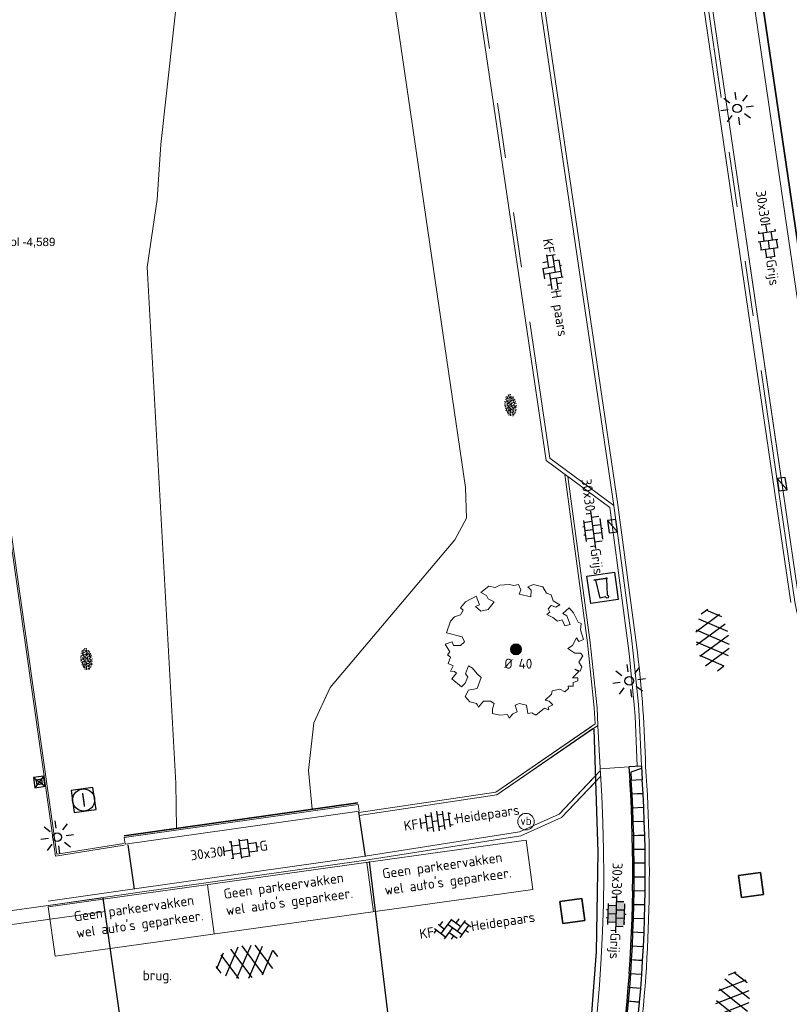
# Model space of a CAD drawing. Header units: metres. Extents: x 102746 to 103541, y 468531 to 469408.
# Tile 29 of 87: x 103133 to 103161, y 468789 to 468825. Entities that reach past the tile are written whole.
import ezdxf
from ezdxf.enums import TextEntityAlignment as Align

# ---------------------------------------------------------------- set-up
doc = ezdxf.new("R2010")
doc.units = ezdxf.units.M
for name, pattern in [('VH-OPSLUITBAND_100X200', [16, 8, -2, 4, -2]), ('VH-OPSLUITBAND_60X200', [12, 6, -2, 2, -2]), ('VH-TROTTOIRBAND_130-150', [15, 5, -2, 2, -2, 2, -2])]:
    doc.linetypes.add(name, pattern=pattern)
doc.layers.get('0').update_dxf_attribs({"lineweight": 25})
for name, color, linetype, lineweight in [('B-RO-BC-BETONVORM-G', 251, 'Continuous', 0), ('B-RO-GR-BOOM_ES-G', 112, 'Continuous', 13), ('B-RO-GR-BOOM_ES-S', 112, 'Continuous', 25), ('B-RO-GR-BOOM_ES-V', 112, 'Continuous', 18), ('B-RO-GR-GRAS-S', 60, 'Continuous', 25), ('B-RO-IE-MEUBILAIR_WEGMEUBILAIR-S', 7, 'Continuous', 25), ('B-RO-IE-MEUBILAIR_WEGMEUBILAIR_LICHTMAST-S', 7, 'Continuous', 25), ('B-RO-IE-MEUBILAIR_WEGMEUBILAIR_PAAL-S', 160, 'Continuous', 25), ('B-RO-OG-BEBOUWING-G', 7, 'Continuous', 35), ('B-RO-OG-BGT-G', 253, 'Continuous', 13), ('B-RO-RI-GWA_RIOOLPUT-S', 30, 'Continuous', 25), ('B-RO-RI-HWA_GOOT-G', 150, 'Continuous', 18), ('B-RO-RI-HWA_KOLK-S', 150, 'Continuous', 25), ('B-RO-RI-ITR_RIOOLPUT_INSPECTIEPUT-S', 58, 'Continuous', 25), ('B-RO-VH-GOOT-G', 170, 'Continuous', 18), ('B-RO-VH-KANTOPSLUITING_ACHTERKANTBAND-G', 253, 'Continuous', 18), ('B-RO-VH-KANTOPSLUITING_ELEMENT_INRIT-S', 252, 'Continuous', 25), ('B-RO-VH-KANTOPSLUITING_OPSLUITBAND_100X200-G', 150, 'VH-OPSLUITBAND_100X200', 18), ('B-RO-VH-KANTOPSLUITING_OPSLUITBAND_60X200-G', 150, 'VH-OPSLUITBAND_60X200', 18), ('B-RO-VH-KANTOPSLUITING_TROTTOIRBAND_130 150-G', 84, 'VH-TROTTOIRBAND_130-150', 18), ('B-RO-VH-VERHARDING-G', 252, 'Continuous', 18), ('B-RO-VH-VERHARDING_ASFALT-S', 253, 'Continuous', 25), ('B-RO-VH-VERHARDING_BETONSTRAATSTEEN-S', 252, 'Continuous', 25), ('B-RO-VH-VERHARDING_TEGEL_BETON-S', 252, 'Continuous', 25), ('B-RO-VW-MARKERING_WEG MARKERING-G', 7, 'Continuous', 0), ('X-XX-AL-T18', 7, 'Continuous', 18)]:
    doc.layers.add(name, color=color, linetype=linetype, lineweight=lineweight)
doc.layers.add('Punten', color=7, linetype='Continuous')
doc.layers.add('R-RO-VH-VERHARDING_TEGEL_BETON_NOKKEN-G', color=7, linetype='Continuous', lineweight=35, true_color=0x30c200)
doc.styles.add('ARIAL', font='arial.ttf')
doc.styles.add('NLCS-ISO', font='txt')
doc.styles.add('NLCS-ISO-M200-T18', font='txt', dxfattribs={"height": 0.36})

# ---------------------------------------------------------------- blocks, each defined once
blk = doc.blocks.new('B-SRI-PUT_ITR-SO')
at = {"flags": 128}
blk.add_lwpolyline([(-2, 2), (2, 2), (2, -2), (-2, -2)], close=True, dxfattribs=at)
at = {"lineweight": -3, "flags": 128}
blk.add_lwpolyline([(2, -2), (2, 2), (-2, 2), (-2, -2)], close=True, dxfattribs=at)
blk = doc.blocks.new('SIE-WEG_PAAL_VERKEERSBORD-SO')
at = {"color": 0, "linetype": 'ByBlock', "lineweight": 18}
blk.add_circle((0, 0), 1.5, dxfattribs=at)
at = {"color": 0, "linetype": 'ByBlock', "lineweight": 18, "style": 'NLCS-ISO'}
blk.add_text('vb', height=1.5, dxfattribs=at).set_placement((0, 0.13), align=Align.MIDDLE_CENTER)
blk = doc.blocks.new('B-SVH-INRITELEMENT_130 150_180X450X500_RECHTS')
for p, q in [((0, 0), (0, 0.45)), ((0.5, 0.45), (0, 0.45)), ((0.3, 0.4), (0, 0.4)), ((0.405, 0), (0.3, 0.4)), ((0.5, 0), (0.5, 0.45)), ((0.5, 0), (0, 0))]:
    blk.add_line(p, q)
blk = doc.blocks.new('B-SVH-INRITELEMENT_130 150_180X450X500_MIDDEN')
for p, q in [((0, 0), (0, 0.45)), ((0, 0.45), (0.5, 0.45)), ((0, 0.4), (0.5, 0.4)), ((0.5, 0), (0.5, 0.45)), ((0, 0), (0.5, 0))]:
    blk.add_line(p, q)
blk = doc.blocks.new('B-SIE-WEG_LICHTMAST_SPOT-SO')
for p, q in [((-2.12, 2.12), (-1.15, 1.15)), ((0, 1.62), (0, 3)), ((1.15, 1.15), (2.12, 2.12)), ((-3, 0), (-1.62, 0)), ((-2.12, -2.12), (-1.15, -1.15)), ((0, -3), (0, -1.62)), ((1.15, -1.15), (2.12, -2.12)), ((1.62, 0), (3, 0))]:
    blk.add_line(p, q)
blk.add_circle((0, 0), 0.77)
at = {"style": 'NLCS-ISO'}
blk.add_attdef('TYPE', text='', height=1.8, dxfattribs=at).set_placement((0, 3), align=Align.BOTTOM_CENTER)
blk = doc.blocks.new('B-SRI-KOLK_TROTTOIR-SO')
blk.add_line((-1.125, 0), (1.125, 1.5))
at = {"flags": 128}
blk.add_lwpolyline([(-1.125, 0), (1.125, 0), (1.125, 1.5), (-1.125, 1.5)], close=True, dxfattribs=at)
blk = doc.blocks.new('SVH-ASFALT-SO')
at = {"ltscale": 0.1}
for p, q in [((-1.91, 0.69), (0.95, 5.64)), ((2.75, -0.22), (-0.47, 5.37)), ((0, 0), (3.27, 5.66)), ((4.87, 0.12), (1.65, 5.7)), ((6.7, 0.95), (4.04, 5.55)), ((-3.36, 2.17), (-1.83, 4.83)), ((0.36, -0.07), (-2.31, 4.55)), ((2.18, -0.23), (5.32, 5.22)), ((4.66, 0.07), (7.07, 4.25)), ((7.83, 2.99), (7.15, 4.18)), ((-2.72, 1.26), (-3.45, 2.54))]:
    blk.add_line(p, q, dxfattribs=at)
at = {"style": 'NLCS-ISO'}
blk.add_attdef('KLEUR', text='', height=1.8, dxfattribs=at).set_placement((9.49, 2.74), align=Align.MIDDLE_LEFT)
at = {"style": 'NLCS-ISO', "flags": 1}
blk.add_attdef('FUNCTIE', text='', height=1.8, dxfattribs=at).set_placement((0.12, -3.58), align=Align.MIDDLE_CENTER)
blk = doc.blocks.new('SVH-BSS_KEIFORMAAT_ELLEBOOG_KL-SO')
for p, q in [((-2.92, 0.92), (-2.92, -0.66)), ((-2.92, 0.39), (0.23, 0.39)), ((-1.87, 1.5), (-1.87, 0.39)), ((-1.87, 1.44), (1.28, 1.44)), ((-0.82, 1.75), (-0.82, 1.44)), ((-0.82, 0.39), (-0.82, -1.75)), ((0.23, 1.44), (0.23, -1.71)), ((1.28, 1.67), (1.28, -0.66)), ((1.28, 0.39), (3.32, 0.39)), ((2.33, 1.31), (2.33, 0.39)), ((3.38, 0.18), (3.38, -0.18)), ((-3.16, -0.66), (-0.82, -0.66)), ((-1.87, -0.66), (-1.87, -1.5)), ((-0.82, -1.71), (1.03, -1.71)), ((0.23, -0.66), (3.16, -0.66)), ((2.33, -0.66), (2.33, -1.31))]:
    blk.add_line(p, q)
at = {"style": 'NLCS-ISO'}
blk.add_attdef('FORMAAT', text='', height=1.8, dxfattribs=at).set_placement((-3.39, 0), align=Align.MIDDLE_RIGHT)
blk.add_attdef('KLEUR', text='', height=1.8, dxfattribs=at).set_placement((3.39, 0), align=Align.MIDDLE_LEFT)
at = {"style": 'NLCS-ISO', "flags": 1}
blk.add_attdef('FUNCTIE', text='', height=1.8, dxfattribs=at).set_placement((0.12, -3.58), align=Align.MIDDLE_CENTER)
blk = doc.blocks.new('SVH-TEGEL_300X300_DUN_HALFST_KL-SO')
for p, q in [((0, -1.78), (0, 1.78)), ((-3.08, 0.75), (-3, 0.75)), ((-3, -0.83), (-3, 0.83)), ((-3, 0), (-1.5, 0)), ((-1.84, 1.5), (-1.5, 1.5)), ((-1.5, -1.6), (-1.5, 1.6)), ((-1.5, 0.75), (0, 0.75)), ((0, 1.5), (1.5, 1.5)), ((0, 0), (1.5, 0)), ((1.5, -1.6), (1.5, 1.6)), ((1.5, 0.75), (3, 0.75)), ((3, -0.83), (3, 0.83)), ((3, 0), (3.39, 0)), ((-3.08, -0.75), (-3, -0.75)), ((-1.84, -1.5), (-1.5, -1.5)), ((-1.5, -0.75), (0, -0.75)), ((0, -1.5), (1.5, -1.5)), ((1.5, -0.75), (3, -0.75))]:
    blk.add_line(p, q)
at = {"style": 'NLCS-ISO'}
blk.add_attdef('FORMAAT', text='', height=1.8, dxfattribs=at).set_placement((-3.18, 0), align=Align.MIDDLE_RIGHT)
blk.add_attdef('KLEUR', text='', height=1.8, dxfattribs=at).set_placement((3.49, 0), align=Align.MIDDLE_LEFT)
at = {"style": 'NLCS-ISO', "flags": 1}
blk.add_attdef('FUNCTIE', text='', height=1.8, dxfattribs=at).set_placement((0.12, -3.58), align=Align.MIDDLE_CENTER)
blk = doc.blocks.new('SGR-GRAS_01-SO')
at = {"ltscale": 0.1}
for p, q in [((-1.96, -0.07), (-1.98, 0)), ((-1.93, 0.19), (-1.93, 0.24)), ((-1.89, 0.24), (-1.92, 0.25)), ((-1.67, 0.02), (-1.6, 0.04)), ((-1.6, 0.24), (-1.65, 0.29)), ((-1.53, 0.32), (-1.6, 0.35)), ((-1.45, 0.64), (-1.52, 0.66)), ((-1.52, 0.19), (-1.44, 0.19)), ((-1.47, 0.58), (-1.48, 0.65)), ((-1.43, 0.48), (-1.35, 0.5)), ((-1.36, 0.21), (-1.43, 0.23)), ((-1.42, 0.13), (-1.36, 0.17)), ((-1.38, 0.11), (-1.32, 0.16)), ((-1.37, 0.01), (-1.38, 0.08)), ((-1.33, 0.11), (-1.33, 0.19)), ((-1.3, 0.76), (-1.32, 0.77)), ((-1.28, 0.68), (-1.28, 0.76)), ((-1.17, 0.39), (-1.23, 0.43)), ((-1.17, 0.24), (-1.22, 0.29)), ((-1.15, 0.65), (-1.21, 0.7)), ((-1.11, 0.17), (-1.04, 0.19)), ((-1.03, 0.03), (-1.1, 0.07)), ((-0.94, 0.84), (-1, 0.88)), ((-0.97, 0.51), (-0.92, 0.57)), ((-0.89, 0.5), (-0.97, 0.52)), ((-0.94, 0.19), (-0.87, 0.19)), ((-0.92, 0.42), (-0.86, 0.46)), ((-0.89, 0.81), (-0.82, 0.81)), ((-0.87, 0.66), (-0.89, 0.73)), ((-0.8, 0.06), (-0.88, 0.08)), ((-0.87, 0.62), (-0.8, 0.64)), ((-0.8, 0.47), (-0.87, 0.51)), ((-0.75, 0.24), (-0.8, 0.29)), ((-0.77, 0.09), (-0.79, 0.16)), ((-0.73, 0.65), (-0.78, 0.7)), ((-0.74, 0.03), (-0.73, 0.11)), ((-0.67, 0.11), (-0.73, 0.14)), ((-0.69, 0.61), (-0.68, 0.68)), ((-0.58, 0.92), (-0.64, 0.96)), ((-0.56, 0.92), (-0.51, 0.97)), ((-0.56, 0.32), (-0.48, 0.34)), ((-0.44, 0.55), (-0.51, 0.59)), ((-0.43, 0.78), (-0.5, 0.8)), ((-0.42, 0.71), (-0.36, 0.74)), ((-0.34, 0.35), (-0.41, 0.37)), ((-0.32, 0.24), (-0.38, 0.29)), ((-0.31, 0.19), (-0.37, 0.22)), ((-0.37, 0.19), (-0.29, 0.19)), ((-0.31, 0.65), (-0.36, 0.7)), ((-0.32, 0.81), (-0.24, 0.81)), ((-0.32, 0.77), (-0.24, 0.79)), ((-0.28, 0.73), (-0.29, 0.81)), ((-0.21, 1), (-0.27, 1.03)), ((-0.24, 0.02), (-0.17, 0.04)), ((-0.18, 0.17), (-0.19, 0.24)), ((-0.08, 0.63), (-0.14, 0.67)), ((-0.14, -0.04), (-0.14, 0.03)), ((-0.09, 0.53), (-0.09, 0.6)), ((-0.08, 0.16), (-0.03, 0.21)), ((-0.07, 0.19), (0, 0.23)), ((0.06, 0.27), (-0.01, 0.3)), ((0, 0.47), (0.07, 0.49)), ((0.1, 0.24), (0.05, 0.29)), ((0.13, 0.64), (0.06, 0.66)), ((0.07, 0.99), (0.14, 1.03)), ((0.12, 0.65), (0.07, 0.7)), ((0.22, 0.2), (0.15, 0.22)), ((0.21, 0.19), (0.28, 0.19)), ((0.29, 0.71), (0.22, 0.75)), ((0.24, 0.92), (0.31, 0.94)), ((0.26, 0.81), (0.33, 0.81)), ((0.32, 0.81), (0.3, 0.89)), ((0.31, 0.17), (0.39, 0.19)), ((0.32, 0.57), (0.38, 0.62)), ((0.42, 0.34), (0.36, 0.38)), ((0.42, 0.25), (0.4, 0.32)), ((0.43, 0.48), (0.49, 0.51)), ((0.53, 0.24), (0.47, 0.29)), ((0.54, 0.65), (0.49, 0.7)), ((0.56, -0.02), (0.49, 0.02)), ((0.5, 0.45), (0.51, 0.53)), ((0.59, 0.93), (0.52, 0.94)), ((0.55, 0.62), (0.63, 0.64)), ((0.65, 0.79), (0.58, 0.83)), ((0.68, 0.49), (0.61, 0.51)), ((0.77, 0.05), (0.7, 0.07)), ((0.78, 0.42), (0.72, 0.46)), ((0.78, 0.19), (0.86, 0.19)), ((0.83, 0.81), (0.91, 0.81)), ((0.92, 0.06), (0.85, 0.09)), ((0.87, 0.31), (0.94, 0.33)), ((0.95, 0.24), (0.9, 0.29)), ((0.91, 0.89), (0.91, 0.92)), ((0.97, 0.65), (0.91, 0.7)), ((0.93, 0.76), (0.99, 0.8)), ((1.01, 0.87), (0.95, 0.91)), ((1.01, 0.33), (1, 0.4)), ((1.15, 0.78), (1.08, 0.8)), ((1.15, 0.5), (1.08, 0.54)), ((1.1, 0.38), (1.1, 0.45)), ((1.11, 0.77), (1.18, 0.79)), ((1.24, 0.34), (1.17, 0.36)), ((1.18, 0.01), (1.26, 0.03)), ((1.21, 0.21), (1.26, 0.26)), ((1.28, 0.14), (1.22, 0.17)), ((1.28, 0.25), (1.35, 0.29)), ((1.37, 0.24), (1.32, 0.29)), ((1.39, 0.65), (1.34, 0.7)), ((1.36, 0.19), (1.43, 0.19)), ((1.42, 0.46), (1.5, 0.48)), ((1.51, 0.58), (1.44, 0.62)), ((1.64, 0.21), (1.58, 0.25)), ((1.61, 0.41), (1.59, 0.48)), ((1.69, 0.3), (1.7, 0.37)), ((1.79, 0.19), (1.72, 0.21)), ((1.74, 0.16), (1.81, 0.18)), ((1.8, 0.24), (1.75, 0.29)), ((1.93, 0.19), (1.95, 0.19)), ((-1.92, -0.16), (-1.85, -0.12)), ((-1.82, -0.08), (-1.9, -0.06)), ((-1.76, -0.13), (-1.82, -0.09)), ((-1.78, -0.3), (-1.73, -0.25)), ((-1.62, -0.5), (-1.69, -0.46)), ((-1.63, -0.57), (-1.68, -0.52)), ((-1.61, -0.17), (-1.67, -0.11)), ((-1.57, -0.44), (-1.49, -0.44)), ((-1.54, -0.66), (-1.5, -0.64)), ((-1.4, -0.05), (-1.46, -0.01)), ((-1.38, -0.46), (-1.38, -0.39)), ((-1.35, -0.28), (-1.28, -0.26)), ((-1.27, -0.23), (-1.34, -0.21)), ((-1.26, -0.42), (-1.33, -0.38)), ((-1.27, -0.56), (-1.28, -0.48)), ((-1.21, -0.57), (-1.26, -0.52)), ((-1.18, -0.67), (-1.25, -0.65)), ((-1.19, -0.17), (-1.24, -0.11)), ((-1.13, -0.78), (-1.19, -0.75)), ((-1.06, -0.39), (-1, -0.35)), ((-1.04, -0.58), (-0.97, -0.57)), ((-0.99, -0.44), (-0.92, -0.44)), ((-0.9, -0.34), (-0.96, -0.3)), ((-0.9, -0.65), (-0.84, -0.6)), ((-0.84, -0.94), (-0.85, -0.93)), ((-0.78, -0.57), (-0.84, -0.52)), ((-0.76, -0.7), (-0.83, -0.67)), ((-0.76, -0.17), (-0.82, -0.11)), ((-0.8, -0.13), (-0.73, -0.11)), ((-0.71, -0.38), (-0.79, -0.36)), ((-0.79, -0.54), (-0.78, -0.46)), ((-0.72, -0.89), (-0.65, -0.87)), ((-0.71, -0.9), (-0.64, -0.86)), ((-0.62, -0.82), (-0.7, -0.8)), ((-0.67, -0.48), (-0.69, -0.4)), ((-0.53, -0.26), (-0.6, -0.22)), ((-0.58, -0.99), (-0.59, -0.97)), ((-0.57, -0.1), (-0.5, -0.06)), ((-0.49, -0.25), (-0.44, -0.19)), ((-0.48, -0.44), (-0.41, -0.42)), ((-0.4, -0.63), (-0.46, -0.59)), ((-0.38, -0.98), (-0.43, -0.93)), ((-0.42, -0.44), (-0.34, -0.44)), ((-0.36, -0.57), (-0.41, -0.52)), ((-0.34, -0.17), (-0.39, -0.11)), ((-0.26, -0.99), (-0.33, -0.95)), ((-0.25, -0.09), (-0.32, -0.07)), ((-0.17, -0.18), (-0.24, -0.14)), ((-0.16, -0.53), (-0.23, -0.51)), ((-0.21, -0.61), (-0.15, -0.58)), ((-0.19, -0.62), (-0.19, -0.54)), ((-0.17, -0.74), (-0.1, -0.72)), ((-0.07, -0.97), (-0.14, -0.95)), ((-0.04, -0.55), (-0.1, -0.51)), ((-0.08, -0.4), (-0.09, -0.32)), ((-0.01, -1.01), (0.04, -0.95)), ((0.05, -0.98), (0, -0.93)), ((0.07, -0.57), (0.01, -0.52)), ((0.02, -0.96), (0.01, -0.89)), ((0.08, -0.17), (0.03, -0.11)), ((0.1, -0.91), (0.03, -0.88)), ((0.07, -0.29), (0.14, -0.27)), ((0.19, -0.1), (0.13, -0.06)), ((0.16, -0.44), (0.23, -0.44)), ((0.17, -1.04), (0.22, -1.02)), ((0.31, -0.24), (0.24, -0.22)), ((0.33, -0.47), (0.26, -0.43)), ((0.29, -0.33), (0.35, -0.29)), ((0.4, -0.68), (0.32, -0.66)), ((0.39, -0.6), (0.45, -0.55)), ((0.39, -0.59), (0.46, -0.57)), ((0.4, -0.69), (0.41, -0.62)), ((0.46, -0.83), (0.4, -0.8)), ((0.47, -0.98), (0.42, -0.93)), ((0.49, -0.57), (0.44, -0.52)), ((0.45, -0.12), (0.46, -0.05)), ((0.51, -0.17), (0.45, -0.11)), ((0.52, -0.32), (0.5, -0.24)), ((0.62, -0.88), (0.6, -0.81)), ((0.63, -0.14), (0.7, -0.12)), ((0.69, -0.39), (0.62, -0.35)), ((0.64, -0.84), (0.71, -0.81)), ((0.7, -0.89), (0.77, -0.88)), ((0.73, -0.44), (0.81, -0.44)), ((0.82, -0.76), (0.76, -0.72)), ((0.78, -0.04), (0.85, 0)), ((0.86, -0.39), (0.79, -0.37)), ((0.8, -0.19), (0.85, -0.14)), ((0.86, -0.94), (0.84, -0.93)), ((0.91, -0.57), (0.86, -0.52)), ((0.93, -0.17), (0.88, -0.11)), ((0.95, -0.83), (0.88, -0.81)), ((0.94, -0.44), (1.01, -0.42)), ((1.05, -0.31), (0.99, -0.27)), ((1, -0.77), (1, -0.7)), ((1.05, -0.2), (1.05, -0.12)), ((1.11, -0.24), (1.1, -0.16)), ((1.19, -0.68), (1.12, -0.64)), ((1.14, -0.56), (1.21, -0.52)), ((1.21, -0.8), (1.2, -0.73)), ((1.33, -0.1), (1.26, -0.08)), ((1.26, -0.75), (1.33, -0.73)), ((1.34, -0.57), (1.29, -0.52)), ((1.36, -0.17), (1.3, -0.11)), ((1.31, -0.44), (1.38, -0.44)), ((1.42, -0.23), (1.35, -0.19)), ((1.42, -0.54), (1.35, -0.52)), ((1.55, -0.6), (1.49, -0.56)), ((1.5, -0.29), (1.57, -0.27)), ((1.64, -0.27), (1.65, -0.2)), ((1.64, -0.27), (1.7, -0.23)), ((1.68, -0.55), (1.74, -0.5)), ((1.71, -0.16), (1.69, -0.09)), ((1.78, -0.15), (1.71, -0.11)), ((1.71, -0.52), (1.71, -0.52)), ((1.78, -0.17), (1.73, -0.11)), ((1.88, -0.25), (1.81, -0.23))]:
    blk.add_line(p, q, dxfattribs=at)
at = {"ltscale": 0.1, "style": 'NLCS-ISO'}
blk.add_attdef('TYPE', text='', height=0.5, dxfattribs=at).set_placement((3.47, -0.02), align=Align.MIDDLE_CENTER)
blk = doc.blocks.new('SVH-BSS_KEIFORMAAT_HALFST_KL-SO')
for p, q in [((-3.15, -1), (-3.15, 0.83)), ((-3.15, 0), (-2.1, 0)), ((-2.1, -1.59), (-2.1, 1.42)), ((-2.1, 1.05), (-1.05, 1.05)), ((-1.05, -1.83), (-1.05, 1.66)), ((-1.05, 0), (0, 0)), ((0, -1.88), (0, 1.71)), ((0, 1.05), (1.05, 1.05)), ((1.05, -1.75), (1.05, 1.58)), ((1.05, 0), (2.1, 0)), ((2.1, -1.4), (2.1, 1.22)), ((2.1, 1.05), (2.41, 1.05)), ((3.15, -0.26), (3.15, 0.09)), ((3.15, 0), (3.16, 0)), ((-2.1, -1.05), (-1.05, -1.05)), ((0, -1.05), (1.05, -1.05)), ((2.1, -1.05), (2.64, -1.05))]:
    blk.add_line(p, q)
at = {"style": 'NLCS-ISO'}
blk.add_attdef('FORMAAT', text='', height=1.8, dxfattribs=at).set_placement((-3.62, -0.09), align=Align.MIDDLE_RIGHT)
blk.add_attdef('KLEUR', text='', height=1.8, dxfattribs=at).set_placement((3.17, -0.09), align=Align.MIDDLE_LEFT)
at = {"style": 'NLCS-ISO', "flags": 1}
blk.add_attdef('FUNCTIE', text='', height=1.8, dxfattribs=at).set_placement((0.12, -3.58), align=Align.MIDDLE_CENTER)
blk = doc.blocks.new('SVH-BSS_KEIFORMAAT_KEPER_KL-SO')
for p, q in [((-3.44, -0.47), (-2.97, 0)), ((-3.31, 0.34), (-1.48, -1.48)), ((-2.52, 1.03), (-1.48, 0)), ((-2.23, -0.74), (0, 1.48)), ((-2.23, 0.74), (-1.57, 1.4)), ((-1.77, -1.77), (0, 0)), ((-0.74, 0.74), (1.48, -1.48)), ((-0.1, 1.58), (1.48, 0)), ((0.74, 0.74), (1.4, 1.4)), ((0.74, -0.74), (2.46, 0.98)), ((1.06, -1.91), (2.97, 0)), ((2.23, 0.74), (3.31, -0.34)), ((-0.74, -0.74), (0.5, -1.99)), ((-0.52, -2), (0, -1.48)), ((2.23, -0.74), (2.72, -1.24))]:
    blk.add_line(p, q)
at = {"style": 'NLCS-ISO'}
blk.add_attdef('FORMAAT', text='', height=1.8, dxfattribs=at).set_placement((-3.47, -0.23), align=Align.MIDDLE_RIGHT)
blk.add_attdef('KLEUR', text='', height=1.8, dxfattribs=at).set_placement((3.32, -0.22), align=Align.MIDDLE_LEFT)
at = {"style": 'NLCS-ISO', "flags": 1}
blk.add_attdef('FUNCTIE', text='', height=1.8, dxfattribs=at).set_placement((0.12, -3.58), align=Align.MIDDLE_CENTER)
blk = doc.blocks.new('SVH-TEGEL_300X300_DUN_LINT_KL-SO')
for p, q in [((0, 1.81), (0, 1.5)), ((-2.25, 1.36), (-2.25, 0)), ((-1.9, 1.5), (1.9, 1.5)), ((-1.5, 1.62), (-1.5, 1.5)), ((-0.75, 1.5), (-0.75, 0)), ((0, 0), (0, -1.5)), ((0.75, 1.5), (0.75, 0)), ((1.5, 1.62), (1.5, 1.5)), ((2.25, 1.36), (2.25, 0)), ((-3.39, 0), (3.39, 0)), ((-3, 0), (-3, -0.85)), ((-1.9, -1.5), (1.9, -1.5)), ((-1.5, 0), (-1.5, -1.5)), ((-0.75, -1.5), (-0.75, -1.77)), ((0.75, -1.5), (0.75, -1.77)), ((1.5, 0), (1.5, -1.5)), ((3, 0), (3, -0.85))]:
    blk.add_line(p, q)
at = {"style": 'NLCS-ISO'}
blk.add_attdef('FORMAAT', text='', height=1.8, dxfattribs=at).set_placement((-3.39, 0), align=Align.MIDDLE_RIGHT)
blk.add_attdef('KLEUR', text='', height=1.8, dxfattribs=at).set_placement((3.39, 0), align=Align.MIDDLE_LEFT)
at = {"style": 'NLCS-ISO', "flags": 1}
blk.add_attdef('FUNCTIE', text='', height=1.8, dxfattribs=at).set_placement((0.12, -3.58), align=Align.MIDDLE_CENTER)
blk = doc.blocks.new('SVH-TEGEL_300X300_DIK_LINT_KL-SO')
h = blk.add_hatch(color=254)
h.dxf.hatch_style = 1
edge = h.paths.add_edge_path()
edge.add_line((-0.75, 1.5), (-1.9, 1.5))
edge.add_ellipse((0, 0), major_axis=(3.39, 0), ratio=0.533267, start_angle=124.0497, end_angle=131.5106)
edge.add_line((-2.25, 1.36), (-2.25, 0))
edge.add_line((-2.25, 0), (-0.75, 0))
edge.add_line((-0.75, 0), (-0.75, 1.5))
h.paths.add_polyline_path([(0.75, 1.5), (-0.75, 1.5), (-0.75, 0), (0.75, 0)])
edge = h.paths.add_edge_path()
edge.add_ellipse((0, 0), major_axis=(3.39, 0), ratio=0.533267, start_angle=48.4894, end_angle=55.9503)
edge.add_line((1.9, 1.5), (0.75, 1.5))
edge.add_line((0.75, 1.5), (0.75, 0))
edge.add_line((0.75, 0), (2.25, 0))
edge.add_line((2.25, 0), (2.25, 1.36))
h.paths.add_polyline_path([(1.5, 0), (0.75, 0), (0, 0), (0, -1.5), (1.5, -1.5)])
h.paths.add_polyline_path([(0, 0), (-0.75, 0), (-1.5, 0), (-1.5, -1.5), (0, -1.5)])
for p, q in [((0, 1.81), (0, 1.5)), ((-2.25, 1.36), (-2.25, 0)), ((-1.9, 1.5), (1.9, 1.5)), ((-1.5, 1.62), (-1.5, 1.5)), ((-0.75, 1.5), (-0.75, 0)), ((0, 0), (0, -1.5)), ((0.75, 1.5), (0.75, 0)), ((1.5, 1.62), (1.5, 1.5)), ((2.25, 1.36), (2.25, 0)), ((-3.39, 0), (3.39, 0)), ((-3, 0), (-3, -0.85)), ((-1.9, -1.5), (1.9, -1.5)), ((-1.5, 0), (-1.5, -1.5)), ((-0.75, -1.5), (-0.75, -1.77)), ((0.75, -1.5), (0.75, -1.77)), ((1.5, 0), (1.5, -1.5)), ((3, 0), (3, -0.85))]:
    blk.add_line(p, q)
at = {"style": 'NLCS-ISO'}
blk.add_attdef('FORMAAT', text='', height=1.8, dxfattribs=at).set_placement((-3.39, 0), align=Align.MIDDLE_RIGHT)
blk.add_attdef('KLEUR', text='', height=1.8, dxfattribs=at).set_placement((3.39, 0), align=Align.MIDDLE_LEFT)
at = {"style": 'NLCS-ISO', "flags": 1}
blk.add_attdef('FUNCTIE', text='', height=1.8, dxfattribs=at).set_placement((0.12, -3.58), align=Align.MIDDLE_CENTER)
blk = doc.blocks.new('SIE-WEG_PAAL_KUNSTSTOF')
for p, q in [((-0.188, 0.188), (0.188, -0.188)), ((0.188, 0.188), (-0.188, -0.188))]:
    blk.add_line(p, q)
at = {"flags": 128}
for points in [[(-0.188, -0.188), (0.188, -0.188), (0.188, 0.188), (-0.188, 0.188)], [(-0.094, 0.094), (0.094, 0.094), (0.094, -0.094), (-0.094, -0.094)]]:
    blk.add_lwpolyline(points, close=True, dxfattribs=at)
blk = doc.blocks.new('SRI-PUT_INSPECTIE-SO')
at = {"lineweight": -3, "flags": 128}
blk.add_lwpolyline([(-2, -2), (2, -2), (2, 2), (-2, 2)], close=True, dxfattribs=at)
at = {"lineweight": -3, "ltscale": 1.5}
blk.add_circle((0, 0), 2, dxfattribs=at)
at = {"ltscale": 0.1, "style": 'NLCS-ISO'}
blk.add_text('I', height=2.5, dxfattribs=at).set_placement((0, -0.01), align=Align.MIDDLE_CENTER)
blk = doc.blocks.new('SGR-ES 40')
at = {"layer": 'B-RO-GR-BOOM_ES-V'}
h = blk.add_hatch(color=256, dxfattribs=at)
h.dxf.hatch_style = 1
h.paths.add_polyline_path([(0.201, 0.001, 1), (-0.199, 0.001, 1)])
at = {"layer": 'B-RO-GR-BOOM_ES-G', "linetype": 'Continuous', "flags": 128}
blk.add_lwpolyline([(1.354, 1.765), (1.27, 1.975), (1.103, 2.038), (0.976, 2.269), (0.639, 2.353), (0.429, 2.269), (0.556, 2.143), (0.534, 1.911), (0.114, 1.996), (0.176, 2.164), (0.092, 2.353), (-0.076, 2.312), (-0.244, 2.353), (-0.58, 2.332), (-0.749, 2.248), (-0.98, 2.29), (-1.275, 2.059), (-1.065, 1.954), (-1.002, 1.827), (-0.791, 1.722), (-1.002, 1.449), (-1.275, 1.386), (-1.464, 1.554), (-1.316, 1.612), (-1.443, 1.933), (-1.822, 1.722), (-2.011, 1.512), (-1.905, 1.427), (-2.011, 1.259), (-2.222, 1.175), (-2.369, 1.029), (-2.516, 0.607), (-1.949, 0.46), (-1.864, 0.271), (-2.011, 0.145), (-2.263, 0.144), (-2.311, 0.276), (-2.558, 0.186), (-2.389, -0.087), (-2.473, -0.192), (-2.369, -0.276), (-2.453, -0.508), (-2.276, -0.596), (-2.369, -0.781), (-2.222, -0.802), (-2.156, -0.86), (-2.32, -1.061), (-1.969, -1.349), (-1.842, -1.223), (-1.737, -0.992), (-1.822, -0.887), (-1.717, -0.592), (-1.569, -0.676), (-1.4, -0.887), (-1.254, -1.012), (-1.4, -1.412), (-1.717, -1.475), (-1.842, -1.707), (-1.674, -1.896), (-1.422, -1.959), (-1.391, -2.022), (-1.359, -2.085), (-1.169, -1.875), (-0.917, -1.875), (-0.791, -1.959), (-0.853, -2.148), (-0.853, -2.317), (-0.58, -2.381), (-0.306, -2.359), (-0.244, -2.486), (-0.117, -2.337), (0.051, -2.254), (-0.03, -2.014), (0.135, -1.959), (0.388, -2.023), (0.43, -2.317), (0.577, -2.295), (0.724, -2.381), (1.039, -2.128), (1.187, -2.19), (1.166, -2.085), (1.334, -2.001), (1.208, -1.875), (1.061, -1.832), (1.292, -1.623), (1.313, -1.497), (1.586, -1.433), (1.776, -1.538), (1.901, -1.412), (1.893, -1.325), (2.07, -1.325), (2.07, -1.201), (2.239, -1.139), (2.239, -1.034), (2.049, -1.034), (2.281, -0.802), (2.134, -0.718), (2.323, -0.781), (2.386, -0.634), (2.281, -0.465), (2.428, -0.234), (2.343, -0.129), (2.134, -0.129), (1.881, 0.04), (2.049, 0.145), (2.197, 0.418), (2.281, 0.293), (2.448, 0.355), (2.343, 0.713), (2.365, 0.945), (2.259, 0.986), (2.09, 1.323), (1.922, 1.51), (1.694, 1.305), (1.839, 1.218), (1.965, 0.902), (1.776, 0.86), (1.67, 1.07), (1.502, 1.029), (1.334, 1.155), (1.124, 1.26), (1.228, 1.344), (1.165, 1.469), (1.27, 1.596), (1.439, 1.533), (1.586, 1.617)], close=True, dxfattribs=at)
at = {"layer": 'B-RO-GR-BOOM_ES-G'}
blk.add_circle((0.001, 0.001), 0.2, dxfattribs=at)
at = {"layer": 'X-XX-AL-T18', "insert": (-0.417, -0.336), "char_height": 0.36, "attachment_point": 1, "style": 'NLCS-ISO-M200-T18'}
blk.add_mtext_dynamic_manual_height_columns('%%C 40', width=1.83388, gutter_width=1.8, heights=[0], dxfattribs=at)
blk = doc.blocks.new('SIE-WEG_CONTAINER_HUISVUIL_OPSTELPLAATS')
for p, q in [((-0.5, 0.5), (0.5, 0.5)), ((-0.5, -0.5), (-0.5, 0.5)), ((0.5, 0.5), (0.5, -0.5)), ((0.148, 0.321), (-0.272, 0.319)), ((-0.272, 0.319), (0.178, 0.319)), ((-0.262, 0.323), (0.148, 0.321)), ((-0.205, 0.312), (-0.262, 0.323)), ((-0.143, -0.356), (-0.205, 0.312)), ((0.18, 0.299), (0.13, -0.278)), ((0.165, 0.321), (0.168, 0.331)), ((0.178, 0.319), (0.165, 0.321)), ((0.168, 0.331), (0.182, 0.336)), ((0.193, 0.296), (0.18, 0.299)), ((0.182, 0.336), (0.198, 0.336)), ((0.198, 0.316), (0.193, 0.296)), ((0.198, 0.336), (0.198, 0.316)), ((0.052, -0.336), (-0.143, -0.356)), ((0.08, -0.379), (0.052, -0.336)), ((0.13, -0.278), (0.16, -0.302)), ((0.162, -0.343), (0.145, -0.387)), ((0.16, -0.302), (0.162, -0.343)), ((0.5, -0.5), (-0.5, -0.5)), ((0.108, -0.399), (0.08, -0.379)), ((0.145, -0.387), (0.108, -0.399))]:
    blk.add_line(p, q)

msp = doc.modelspace()

# ---------------------------------------------------------------- linework, layer by layer
at = {"layer": 'B-RO-BC-BETONVORM-G', "linetype": 'Continuous', "elevation": -4.573}
for points in [[(103145.736, 468796.289), (103137.272, 468795.093)], [(103145.771, 468796.041), (103137.307, 468794.846)]]:
    msp.add_lwpolyline(points, dxfattribs=at)
at = {"layer": 'B-RO-BC-BETONVORM-G', "elevation": -4.573, "flags": 128}
for points in [[(103145.771, 468796.041), (103145.736, 468796.289)], [(103137.307, 468794.846), (103137.272, 468795.093)]]:
    msp.add_lwpolyline(points, dxfattribs=at)
at = {"layer": 'B-RO-OG-BEBOUWING-G', "linetype": 'Continuous', "elevation": -4.573}
msp.add_lwpolyline([(103145.729, 468796.338), (103137.265, 468795.143)], dxfattribs=at)
at = {"layer": 'B-RO-OG-BGT-G', "color": 252, "flags": 128}
for points in [[(103143.357, 468849.986), (103143.357, 468849.986), (103143.357, 468849.986), (103139.807, 468873.198), (103137.336, 468888.617), (103134.593, 468890.579), (103134.529, 468890.575), (103133.417, 468890.514), (103131.195, 468888.621), (103131.015, 468888.134), (103130.966, 468888.001), (103131.096, 468886.825), (103135.907, 468853.994), (103136.605, 468848.918), (103136.931, 468846.546), (103138.961, 468831.78), (103139.482, 468828.285), (103138.594, 468820.185), (103138.462, 468818.192), (103138.101, 468815.743), (103139.133, 468797.058), (103139.157, 468795.41)], [(103144.072, 468796.112), (103143.935, 468797.512), (103144.132, 468799.243), (103144.721, 468800.517), (103149.232, 468805.87), (103149.657, 468806.654), (103149.626, 468807.765), (103145.302, 468837.263), (103143.728, 468847.555)]]:
    msp.add_lwpolyline(points, dxfattribs=at)
at = {"layer": 'B-RO-RI-HWA_GOOT-G', "elevation": -3.902, "flags": 128}
msp.add_lwpolyline([(103146.529, 468865.937), (103149.68, 468844.201), (103155.141, 468807.135), (103155.846, 468801.785, -0.023645), (103156.141, 468797.663), (103156.14, 468797.661, -0.051307), (103155.794, 468786.599), (103153.942, 468770.958, 0.012344), (103153.863, 468767.96, 0.012355), (103153.932, 468764.96), (103154.248, 468761.018), (103158.48, 468731.833), (103161.172, 468712.901), (103239.62, 468724.284), (103260.99, 468727.419)], format="xyb", dxfattribs=at)
at = {"layer": 'B-RO-RI-HWA_GOOT-G', "elevation": -3.91, "flags": 128}
msp.add_lwpolyline([(103153.114, 468860.46), (103153.666, 468856.499), (103161.401, 468803.601)], dxfattribs=at)
at = {"layer": 'B-RO-VH-GOOT-G', "linetype": 'Continuous', "elevation": -3.773}
for points in [[(103136.507, 468792.906), (103104.169, 468788.399), (103105.516, 468779.057), (103108.032, 468761.721), (103108.779, 468756.245), (103110.33, 468744.567)], [(103136.576, 468792.41), (103104.736, 468787.973), (103106.011, 468779.128), (103108.527, 468761.791), (103109.275, 468756.312), (103110.922, 468743.946)]]:
    msp.add_lwpolyline(points, dxfattribs=at)
at = {"layer": 'B-RO-VH-KANTOPSLUITING_ACHTERKANTBAND-G', "linetype": 'Continuous'}
for points, elevation in [([(103153.963, 468856.54), (103161.118, 468807.616)], -3.91), ([(103155.841, 468797.676), (103155.759, 468799.48), (103155.73, 468799.891), (103155.73, 468799.891), (103155.548, 468801.749), (103155.479, 468802.301), (103154.852, 468807.032), (103152.538, 468808.735), (103149.266, 468830.905), (103147.666, 468841.993), (103149.374, 468844.221), (103148.856, 468847.986), (103148.856, 468847.986)], -4.019), ([(103137.266, 468794.808), (103134.778, 468794.413), (103129.889, 468828.773), (103132.371, 468834.573), (103130.906, 468845.607), (103133.238, 468845.92)], -3.706), ([(103162.447, 468803.12), (103161.873, 468802.919), (103161.873, 468802.919), (103161.761, 468803.295), (103161.761, 468803.295), (103161.697, 468803.65), (103159.637, 468817.752)], -3.948), ([(103145.778, 468795.891), (103150.762, 468796.631), (103154.415, 468799.149), (103154.383, 468799.789), (103154.138, 468802.144), (103153.322, 468808.158)], -3.689), ([(103145.778, 468795.891), (103150.762, 468796.631), (103154.236, 468799.03)], -3.689), ([(103154.499, 468797.502), (103153.014, 468795.934), (103151.577, 468795.294), (103145.995, 468794.41), (103137.646, 468793.228), (103134.511, 468792.778)], -3.871), ([(103154.221, 468797.209), (103153.014, 468795.934), (103151.577, 468795.294), (103145.995, 468794.41), (103137.646, 468793.228), (103134.511, 468792.778)], -3.871)]:
    msp.add_lwpolyline(points, dxfattribs=dict(at, elevation=elevation))
at = {"layer": 'B-RO-VH-KANTOPSLUITING_ACHTERKANTBAND-G', "linetype": 'Continuous', "elevation": -4.019}
msp.add_lwpolyline([(103155.844, 468797.615), (103155.844, 468797.615)], close=True, dxfattribs=at)
at = {"layer": 'B-RO-VH-KANTOPSLUITING_OPSLUITBAND_100X200-G', "linetype": 'Continuous', "elevation": -3.689}
msp.add_lwpolyline([(103145.764, 468795.99), (103150.724, 468796.726), (103154.313, 468799.2), (103154.284, 468799.781), (103154.039, 468802.132), (103153.214, 468808.238)], dxfattribs=at)
at = {"layer": 'B-RO-VH-KANTOPSLUITING_OPSLUITBAND_60X200-G', "linetype": 'Continuous'}
for points in [[(103137.257, 468794.867, -3.706), (103134.829, 468794.482, -3.74), (103129.95, 468828.765, -3.835), (103132.433, 468834.565, -3.912), (103130.973, 468845.555, -3.812), (103133.246, 468845.86, -3.869)], [(103145.764, 468795.99, -3.689), (103150.724, 468796.726, -3.803), (103154.179, 468799.112, -3.902)]]:
    msp.add_polyline3d(points, dxfattribs=at)
at = {"layer": 'B-RO-VH-KANTOPSLUITING_TROTTOIRBAND_130 150-G'}
for points, elevation in [([(103153.815, 468856.52), (103160.97, 468807.594)], -3.91), ([(103155.991, 468797.683), (103155.909, 468799.488), (103155.879, 468799.904), (103155.697, 468801.766), (103155.628, 468802.321), (103154.992, 468807.115), (103152.677, 468808.819), (103149.414, 468830.927), (103147.823, 468841.952), (103149.532, 468844.18), (103149.005, 468848.006)], -4.019), ([(103162.497, 468802.978), (103161.774, 468802.725), (103161.615, 468803.26), (103161.549, 468803.626), (103160.969, 468807.598)], -3.948)]:
    msp.add_lwpolyline(points, dxfattribs=dict(at, elevation=elevation))
at = {"layer": 'B-RO-VH-KANTOPSLUITING_TROTTOIRBAND_130 150-G', "linetype": 'Continuous'}
for points in [[(103154.511, 468797.297, -3.842), (103153.103, 468795.809, -3.842), (103151.62, 468795.149, -3.858), (103146.017, 468794.262, -3.665), (103137.667, 468793.079, -3.652), (103134.532, 468792.63, -3.766)], [(103154.33, 468797.106, -3.871), (103153.103, 468795.809, -3.842), (103151.62, 468795.149, -3.858), (103146.017, 468794.262, -3.665), (103137.667, 468793.079, -3.652), (103134.532, 468792.63, -3.766)]]:
    msp.add_polyline3d(points, dxfattribs=at)
at = {"layer": 'B-RO-VH-VERHARDING-G', "flags": 128}
for points, elevation in [([(103149.532, 468844.18), (103154.992, 468807.115)], -4.019), ([(103153.98, 468785.309), (103154.156, 468786.799), (103154.28, 468787.786), (103154.383, 468788.761), (103154.469, 468789.738), (103154.536, 468790.716), (103154.585, 468791.695), (103154.615, 468792.677), (103154.627, 468793.655), (103154.621, 468794.64), (103154.596, 468795.618), (103154.553, 468796.597), (103154.493, 468797.6), (103154.415, 468799.149)], -3.948), ([(103155.54, 468797.647), (103154.494, 468797.58)], -3.948)]:
    msp.add_lwpolyline(points, dxfattribs=dict(at, elevation=elevation))
at = {"layer": 'B-RO-VH-VERHARDING-G', "linetype": 'Continuous', "elevation": -3.914}
msp.add_lwpolyline([(103163.043, 468805.004), (103158.073, 468838.93)], dxfattribs=at)
at = {"layer": 'B-RO-VW-MARKERING_WEG MARKERING-G', "flags": 128}
for points in [[(103151.814, 468794.987), (103134.517, 468792.576)], [(103151.814, 468794.987), (103152.062, 468793.204)], [(103146.046, 468794.183), (103146.294, 468792.4)], [(103140.282, 468793.38), (103140.53, 468791.597)], [(103152.062, 468793.204), (103134.766, 468790.794)], [(103134.517, 468792.576), (103134.766, 468790.794)]]:
    msp.add_lwpolyline(points, dxfattribs=at)
at = {"layer": 'Punten', "linetype": 'Continuous'}
for points, elevation in [([(103154.267, 468799.016), (103154.41, 468794.554), (103154.351, 468790.951), (103154.157, 468788.41), (103153.796, 468785.313)], -3.904), ([(103145.752, 468796.002), (103145.986, 468794.406)], -3.667), ([(103137.398, 468794.82), (103137.632, 468793.216)], -3.663), ([(103146.868, 468788.264), (103146.144, 468794.221)], -4.573), ([(103136.499, 468792.886), (103137.34, 468786.956)], -3.79)]:
    msp.add_lwpolyline(points, dxfattribs=dict(at, elevation=elevation))
msp.add_lwpolyline([(103146.868, 468788.264), (103146.144, 468794.221)], dxfattribs=at)
msp.add_lwpolyline([(103146.868, 468788.264), (103146.144, 468794.221)], dxfattribs=at)
at = {"layer": 'R-RO-VH-VERHARDING_TEGEL_BETON_NOKKEN-G', "linetype": 'Continuous', "elevation": -3.914}
msp.add_lwpolyline([(103163.29, 468805.385), (103158.37, 468838.974)], dxfattribs=at)

# ---------------------------------------------------------------- block references
at = {"layer": 'B-RO-GR-BOOM_ES-S'}
msp.add_blockref('SGR-ES 40', (103151.447, 468801.898), dxfattribs=at)
at = {"layer": 'B-RO-GR-GRAS-S', "xscale": 0.2, "yscale": 0.2, "zscale": 0.2}
for p, rotation in [((103151.255, 468810.738), 277.2325465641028), ((103135.902, 468801.545), 277.7364865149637)]:
    msp.add_blockref('SGR-GRAS_01-SO', p, dxfattribs=dict(at, rotation=rotation))
at = {"layer": 'B-RO-IE-MEUBILAIR_WEGMEUBILAIR-S'}
for name, p, rotation in [('SIE-WEG_CONTAINER_HUISVUIL_OPSTELPLAATS', (103154.587, 468804.132, -3.909), 8.30641419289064), ('SIE-WEG_PAAL_KUNSTSTOF', (103134.192, 468797.102), 8.255955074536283)]:
    msp.add_blockref(name, p, dxfattribs=dict(at, rotation=rotation))
at = {"layer": 'B-RO-IE-MEUBILAIR_WEGMEUBILAIR-S', "xscale": 0.2, "yscale": 0.2, "zscale": 0.2, "rotation": 188.1045150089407}
msp.add_blockref('B-SIE-WEG_LICHTMAST_SPOT-SO', (103134.844, 468795.103, -3.738), dxfattribs=at)
at = {"layer": 'B-RO-IE-MEUBILAIR_WEGMEUBILAIR_LICHTMAST-S', "xscale": 0.2, "yscale": 0.2, "zscale": 0.2}
for p, rotation in [((103159.455, 468821.489, -4.002), 188.320577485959), ((103155.545, 468800.763, -3.845), 278.2597609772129)]:
    msp.add_blockref('B-SIE-WEG_LICHTMAST_SPOT-SO', p, dxfattribs=dict(at, rotation=rotation))
at = {"layer": 'B-RO-IE-MEUBILAIR_WEGMEUBILAIR_PAAL-S', "xscale": 0.2, "yscale": 0.2, "zscale": 0.2}
msp.add_blockref('SIE-WEG_PAAL_VERKEERSBORD-SO', (103151.811, 468795.663, -3.761), dxfattribs=at)
at = {"layer": 'B-RO-RI-GWA_RIOOLPUT-S', "xscale": 0.2, "yscale": 0.2, "zscale": 0.2, "rotation": 188.062304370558}
msp.add_blockref('SRI-PUT_INSPECTIE-SO', (103135.797, 468796.448, -3.797), dxfattribs=at)
at = {"layer": 'B-RO-RI-HWA_KOLK-S', "xscale": 0.2, "yscale": 0.2, "zscale": 0.2}
for p, rotation in [((103160.931, 468807.86, -3.91), 278.3205777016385), ((103155.089, 468806.38, -4.019), 97.5529526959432)]:
    msp.add_blockref('B-SRI-KOLK_TROTTOIR-SO', p, dxfattribs=dict(at, rotation=rotation))
at = {"layer": 'B-RO-RI-ITR_RIOOLPUT_INSPECTIEPUT-S', "xscale": 0.2, "yscale": 0.2, "zscale": 0.2, "rotation": 7.85447535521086}
for p in [(103159.954, 468793.367, -3.873), (103153.492, 468792.426, -3.823)]:
    msp.add_blockref('B-SRI-PUT_ITR-SO', p, dxfattribs=at)
at = {"layer": 'B-RO-VH-KANTOPSLUITING_ELEMENT_INRIT-S'}
for name, p, rotation in [('B-SVH-INRITELEMENT_130 150_180X450X500_RECHTS', (103156.022, 468797.178, -3.948), 93.81377291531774), ('B-SVH-INRITELEMENT_130 150_180X450X500_MIDDEN', (103156.051, 468796.679, -3.948), 93.3163400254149), ('B-SVH-INRITELEMENT_130 150_180X450X500_MIDDEN', (103156.076, 468796.175, -3.948), 92.78026775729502), ('B-SVH-INRITELEMENT_130 150_180X450X500_MIDDEN', (103156.095, 468795.671, -3.948), 92.24419548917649), ('B-SVH-INRITELEMENT_130 150_180X450X500_MIDDEN', (103156.11, 468795.167, -3.948), 91.70812322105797), ('B-SVH-INRITELEMENT_130 150_180X450X500_MIDDEN', (103156.121, 468794.663, -3.948), 91.17205095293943), ('B-SVH-INRITELEMENT_130 150_180X450X500_MIDDEN', (103156.126, 468794.159, -3.948), 90.63597868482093), ('B-SVH-INRITELEMENT_130 150_180X450X500_MIDDEN', (103156.127, 468793.655, -3.948), 90.0999064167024), ('B-SVH-INRITELEMENT_130 150_180X450X500_MIDDEN', (103156.123, 468793.151, -3.948), 89.56383414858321), ('B-SVH-INRITELEMENT_130 150_180X450X500_MIDDEN', (103156.115, 468792.647, -3.948), 89.02776188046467), ('B-SVH-INRITELEMENT_130 150_180X450X500_MIDDEN', (103156.102, 468792.142, -3.948), 88.49168961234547), ('B-SVH-INRITELEMENT_130 150_180X450X500_MIDDEN', (103156.084, 468791.639, -3.948), 87.95561734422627), ('B-SVH-INRITELEMENT_130 150_180X450X500_MIDDEN', (103156.061, 468791.135, -3.948), 87.41954507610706), ('B-SVH-INRITELEMENT_130 150_180X450X500_MIDDEN', (103156.034, 468790.631, -3.948), 86.88347280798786), ('B-SVH-INRITELEMENT_130 150_180X450X500_MIDDEN', (103156.001, 468790.128, -3.948), 86.34740053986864), ('B-SVH-INRITELEMENT_130 150_180X450X500_MIDDEN', (103155.965, 468789.625, -3.948), 85.81132827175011), ('B-SVH-INRITELEMENT_130 150_180X450X500_MIDDEN', (103155.923, 468789.123, -3.948), 85.27525600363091), ('B-SVH-INRITELEMENT_130 150_180X450X500_MIDDEN', (103155.877, 468788.621, -3.948), 84.7391837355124)]:
    msp.add_blockref(name, p, dxfattribs=dict(at, rotation=rotation))
at = {"layer": 'B-RO-VH-VERHARDING_ASFALT-S'}
for p, xscale, yscale, zscale, rotation in [((103157.967, 468802.614), 0.2000000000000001, 0.2000000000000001, 0.2000000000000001, 276.5843323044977), ((103141.345, 468789.992), 0.2, 0.2, 0.2, 6.936910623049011), ((103158.812, 468789.614), 0.2, 0.2, 0.2, 261.4985448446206)]:
    msp.add_blockref('SVH-ASFALT-SO', p, dxfattribs=dict(at, xscale=xscale, yscale=yscale, zscale=zscale, rotation=rotation))
at = {"layer": 'B-RO-VH-VERHARDING_BETONSTRAATSTEEN-S', "xscale": 0.2, "yscale": 0.2, "zscale": 0.2}
for name, p, rotation, values in [('SVH-BSS_KEIFORMAAT_ELLEBOOG_KL-SO', (103152.781, 468815.579), 279.12955491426, {'FORMAAT': 'KF', 'KLEUR': 'H paars'}), ('SVH-BSS_KEIFORMAAT_HALFST_KL-SO', (103148.628, 468795.698), 8.126947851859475, {'FORMAAT': 'KF', 'KLEUR': 'Heidepaars'}), ('SVH-BSS_KEIFORMAAT_HALFST_KL-SO', (103148.628, 468795.698), 8.126947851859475, {'FORMAAT': 'KF', 'KLEUR': 'Heidepaars'}), ('SVH-BSS_KEIFORMAAT_KEPER_KL-SO', (103149.159, 468791.819), 8.548950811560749, {'FORMAAT': 'KF', 'KLEUR': 'Heidepaars'}), ('SVH-BSS_KEIFORMAAT_KEPER_KL-SO', (103149.159, 468791.819), 8.548950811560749, {'FORMAAT': 'KF', 'KLEUR': 'Heidepaars'})]:
    msp.add_blockref(name, p, dxfattribs=dict(at, rotation=rotation)).add_auto_attribs(values)
at = {"layer": 'B-RO-VH-VERHARDING_TEGEL_BETON-S'}
for name, p, xscale, yscale, zscale, rotation, values in [('SVH-TEGEL_300X300_DUN_HALFST_KL-SO', (103160.574, 468816.707), 0.2, 0.2, 0.2, 278.4443895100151, {'FORMAAT': '30x30', 'KLEUR': 'Grijs'}), ('SVH-TEGEL_300X300_DUN_LINT_KL-SO', (103154.237, 468806.228), 0.2000000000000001, 0.2000000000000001, 0.2000000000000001, 277.398237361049, {'FORMAAT': '30x30', 'KLEUR': 'Grijs'}), ('SVH-TEGEL_300X300_DUN_HALFST_KL-SO', (103141.476, 468794.677), 0.2, 0.2, 0.2, 7.601489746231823, {'FORMAAT': '30x30', 'KLEUR': 'G'}), ('SVH-TEGEL_300X300_DIK_LINT_KL-SO', (103155.071, 468792.313), 0.2, 0.2, 0.2, 268.2612695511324, {'FORMAAT': '30x30', 'KLEUR': 'Grijs'})]:
    msp.add_blockref(name, p, dxfattribs=dict(at, xscale=xscale, yscale=yscale, zscale=zscale, rotation=rotation)).add_auto_attribs(values)

# ---------------------------------------------------------------- texts
at = {"insert": (103124.644, 468817.304), "char_height": 0.3, "attachment_point": 1, "style": 'ARIAL'}
msp.add_mtext('Inmeting 026: Maaiveld -3,764^JInmeting gemeten vanaf maaiveld: B.O.B. Riool -4,589', dxfattribs=at)
at = {"layer": 'X-XX-AL-T18', "char_height": 0.36, "attachment_point": 1, "rotation": 7.921, "style": 'NLCS-ISO-M200-T18'}
for insert in [(103146.587, 468793.955), (103140.844, 468793.219), (103135.427, 468792.403)]:
    msp.add_mtext_dynamic_manual_height_columns("Geen parkeervakken\\Pwel auto's geparkeer.", width=4.77425, gutter_width=1.8, heights=[0], dxfattribs=dict(at, insert=insert))
at = {"layer": 'X-XX-AL-T18', "insert": (103137.939, 468790.278), "char_height": 0.36, "attachment_point": 1, "style": 'NLCS-ISO-M200-T18'}
msp.add_mtext_dynamic_manual_height_columns('brug.', width=2.52036, gutter_width=1.8, heights=[0], dxfattribs=at)

doc.saveas('drawing.dxf')
